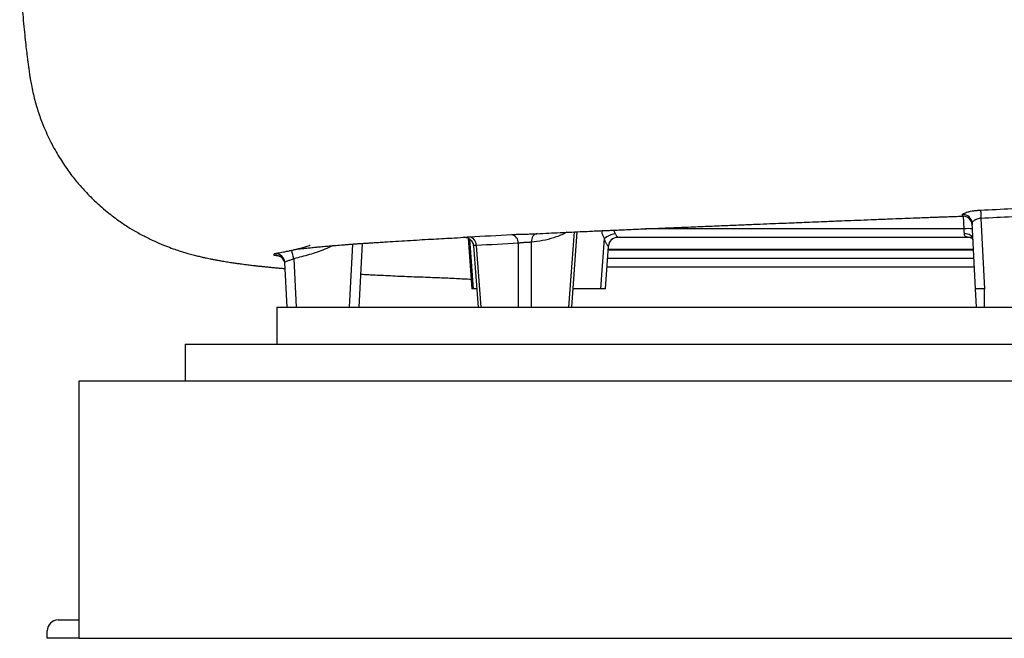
# Model space of a CAD drawing. Header units: millimetres. Extents: x 2367 to 4505, y 961 to 6343.
# Tile 1 of 11: x 2375 to 3446, y 961 to 1634. Entities that reach past the tile are written whole.
import ezdxf

# ---------------------------------------------------------------- set-up
doc = ezdxf.new("R2010")
doc.units = ezdxf.units.MM
doc.header["$LTSCALE"] = 2

msp = doc.modelspace()

# ---------------------------------------------------------------- linework, layer by layer
at = {"color": 7, "linetype": 'Continuous', "lineweight": 25}
for p, q in [((3400.9, 1420.6), (3400.9, 1420.6)), ((3420.9, 1417.9), (3424.9, 1341.2)), ((3414.9, 1341.2), (3411.2, 1412.7)), ((2863.1, 1396.4), (2867, 1341.2)), ((2975.6, 1321.2), (2981.7, 1403.4)), ((3007.3, 1341.2), (3011.2, 1396)), ((3409.3, 1397.2), (3025.5, 1397.2)), ((2747.5, 1390.7), (2743.9, 1321.2)), ((2868.7, 1388.1), (2873.7, 1321.2)), ((2871.6, 1388.4), (2876.6, 1321.2)), ((2917.6, 1321.2), (2917.6, 1390.9)), ((2931.7, 1391.9), (2931.7, 1321.2)), ((3012.3, 1341.2), (3015.6, 1387.9)), ((3015.4, 1384.6), (3412.7, 1384.6)), ((2673.2, 1374.1), (2676, 1321.2)), ((2666, 1321.2), (2663.4, 1370)), ((2868.4, 1341.2), (2867, 1341.2)), ((2872.2, 1341.2), (2868.4, 1341.2)), ((3007.3, 1341.2), (2977, 1341.2)), ((3012.3, 1341.2), (3007.3, 1341.2)), ((3416, 1321.2), (3414.9, 1341.2)), ((3424.9, 1321.2), (3424.9, 1341.2)), ((2654.9, 1321.2), (2654.9, 1281.2)), ((2654.9, 1321.2), (4254.9, 1321.2)), ((2554.9, 1281.2), (2554.9, 1241.2)), ((2554.9, 1281.2), (4354.9, 1281.2)), ((2439.9, 961.2), (2439.9, 1241.2)), ((2439.9, 1241.2), (2554.9, 1241.2)), ((2554.9, 1241.2), (4354.9, 1241.2)), ((2416.9, 981.2), (2439.9, 981.2)), ((2404.9, 961.2), (2404.9, 969.2)), ((2439.9, 961.2), (2404.9, 961.2)), ((2439.9, 961.2), (4469.9, 961.2))]:
    msp.add_line(p, q, dxfattribs=at)
at = {"color": 8, "linetype": 'Continuous', "lineweight": 25}
for p, q in [((3402.5, 1406.6), (3401.8, 1420.2)), ((3402.5, 1406.6), (3056, 1406.6)), ((2864.5, 1395.5), (2868.4, 1341.2)), ((2972.6, 1321.2), (2978.7, 1403.2)), ((2733.9, 1321.2), (2737.5, 1390)), ((3015.3, 1383.6), (3412.7, 1383.6)), ((3413.2, 1374.2), (3014.7, 1374.2)), ((3413.7, 1364.7), (3014, 1364.7))]:
    msp.add_line(p, q, dxfattribs=at)
at = {"color": 7, "linetype": 'Continuous', "lineweight": 25, "flags": 128}
for points in [[(3420.5, 1426.9), (3420.5, 1426.4), (3420.5, 1425.7), (3420.6, 1424.7), (3420.6, 1423.6), (3420.7, 1422.3), (3420.8, 1420.9), (3420.8, 1419.4), (3420.9, 1417.9)], [(2864.3, 1397.9), (2865.7, 1397.7), (2867, 1397.1), (2868.2, 1396.3), (2869.3, 1395.1), (2870.2, 1393.7), (2870.9, 1392), (2871.4, 1390.3), (2871.6, 1388.4)], [(2938.1, 1401.4), (2936.8, 1401.2), (2935.6, 1400.6), (2934.5, 1399.7), (2933.5, 1398.6), (2932.7, 1397.1), (2932.1, 1395.5), (2931.8, 1393.8), (2931.7, 1391.9)], [(3412.1, 1396), (3411.9, 1397), (3411.3, 1398), (3410.5, 1398.9), (3409.3, 1399.7), (3408, 1400.4), (3406.4, 1400.9), (3404.7, 1401.2), (3402.9, 1401.3)]]:
    msp.add_lwpolyline(points, dxfattribs=at)
at = {"color": 7, "linetype": 'Continuous', "lineweight": 25}
for centre, radius, start, end in [((3401.3, 1412.2), 9.94, 3.309, 92.4098), ((3401.3, 1410.4), 10, 3.1376, 92.302), ((3407, 1360.7), 46.1, 84.3966, 95.6034), ((2908.4, 1391.4), 9.16, 356.7279, 77.3698), ((3026.2, 1378.7), 22.8, 98.5665, 130.9703), ((3025.6, 1387.2), 10, 90, 175.9357), ((3025.5, 1387.2), 9.96, 90.1993, 176.0409), ((2471.4, 1330.7), 206.4, 12.116, 14.75), ((2653.4, 1369.5), 10, 3.0004, 30.8758), ((2653.5, 1367.8), 9.99, 3.001, 30.236), ((2416.9, 969.2), 12, 90, 180)]:
    msp.add_arc(centre, radius, start, end, dxfattribs=at)
at = {"color": 8, "linetype": 'Continuous', "lineweight": 25}
for centre, start, end in [((2653.4, 1369.5), 30.8793, 98.3832), ((2653.5, 1367.8), 30.2452, 98.9617)]:
    msp.add_arc(centre, 10, start, end, dxfattribs=at)
msp.add_ellipse((3005.6, 1387.2), major_axis=(10.1, 0.7), ratio=0.018746, start_param=6.2805, end_param=6.403941, dxfattribs=at)
at = {"color": 7, "linetype": 'Continuous', "lineweight": 25}
for points, knots in [([(2375, 1704.7), (2375.1, 1699.8), (2375.4, 1688.8), (2376.1, 1672.2), (2377.1, 1655.5), (2378.3, 1640.5), (2379.5, 1627.1), (2380.7, 1615.3), (2381.8, 1605.1), (2382.8, 1596.8), (2383.6, 1590.3), (2384.3, 1585), (2384.9, 1580.7), (2385.4, 1577), (2385.9, 1573.6), (2386.6, 1568.9), (2388.3, 1559.7), (2391.2, 1546.8), (2395.9, 1531.2), (2402.1, 1515.1), (2409.7, 1498.8), (2418.8, 1482.9), (2428.1, 1469.2), (2437.1, 1457.6), (2445.2, 1448.5), (2452, 1441.5), (2458.1, 1435.5), (2464.7, 1429.6), (2472.6, 1423), (2482, 1415.9), (2492, 1409.2), (2502.5, 1402.9), (2513, 1397.3), (2523.6, 1392.2), (2533.4, 1388.1), (2541.6, 1385.1), (2548.3, 1382.8), (2553.6, 1381.1), (2558.5, 1379.7), (2563.7, 1378.3), (2568.8, 1377), (2573.2, 1375.9), (2576.6, 1375.2), (2579.4, 1374.6), (2582.3, 1374), (2585.8, 1373.3), (2589.8, 1372.5), (2594.6, 1371.7), (2600, 1370.8), (2605.5, 1369.9), (2610.5, 1369.2), (2614.8, 1368.6), (2618.3, 1368.1), (2621.5, 1367.7), (2624.5, 1367.3), (2627.4, 1367), (2630.5, 1366.6), (2634.1, 1366.2), (2638.2, 1365.8), (2642.6, 1365.3), (2647, 1364.9), (2651.2, 1364.5), (2655.2, 1364.1), (2659.3, 1363.7), (2662.3, 1363.5), (2663.8, 1363.3)], [0, 0, 0, 0, 0.0219378, 0.0490664, 0.07369, 0.0958325, 0.1155248, 0.1328082, 0.1477404, 0.1604072, 0.1693598, 0.1773131, 0.1848645, 0.1891634, 0.1939411, 0.2003476, 0.2100173, 0.2346676, 0.2584548, 0.2811777, 0.3101736, 0.3368975, 0.3611372, 0.3826487, 0.4012101, 0.4143021, 0.425656, 0.4387542, 0.4544466, 0.4728726, 0.4941201, 0.5119344, 0.5313597, 0.5510466, 0.5683371, 0.583205, 0.5957727, 0.6064174, 0.6183345, 0.6335636, 0.6485805, 0.6614165, 0.672278, 0.6804287, 0.6907941, 0.7033634, 0.7181179, 0.7339704, 0.7569806, 0.7789485, 0.7984812, 0.8154759, 0.830026, 0.8429809, 0.8546551, 0.8650638, 0.8762663, 0.8901348, 0.9064859, 0.9224567, 0.9394626, 0.9545349, 0.9685059, 0.9842205, 1, 1, 1, 1]), ([(3400.8, 1422.1), (3400.8, 1422.3), (3401, 1422.5), (3401.3, 1422.8), (3401.5, 1423), (3401.9, 1423.2), (3402.1, 1423.3), (3402.8, 1423.7), (3403.5, 1423.9), (3404.9, 1424.4), (3405.7, 1424.7), (3407.1, 1425.1), (3407.6, 1425.2), (3408.6, 1425.4), (3409.1, 1425.5), (3410.7, 1425.9), (3411.8, 1426.1), (3413.6, 1426.3), (3414.2, 1426.4), (3415.4, 1426.6), (3416, 1426.6), (3417.9, 1426.8), (3419.2, 1426.9), (3420.5, 1426.9)], [0, 0, 0, 0, 0.125, 0.125, 0.1875, 0.1875, 0.25, 0.25, 0.375, 0.375, 0.5, 0.5, 0.5625, 0.5625, 0.625, 0.625, 0.75, 0.75, 0.8125, 0.8125, 0.875, 0.875, 1, 1, 1, 1]), ([(3420.5, 1426.9), (3431.8, 1427.5), (3443.2, 1428), (3465.8, 1429.4), (3477.1, 1430.2), (3488.4, 1431.1)], [0, 0, 0, 0, 0.5, 0.5, 1, 1, 1, 1]), ([(2934.2, 1401.1), (2938.7, 1401.4), (2947.2, 1401.8), (2960.1, 1402.4), (2972.5, 1402.9), (2984.1, 1403.5), (2993.7, 1403.9), (3001.2, 1404.3), (3007.2, 1404.5), (3012.6, 1404.8), (3018.5, 1405), (3025.3, 1405.3), (3033.5, 1405.7), (3043.1, 1406.1), (3054.2, 1406.6), (3067, 1407.1), (3081.3, 1407.7), (3098.7, 1408.4), (3117.9, 1409.2), (3138, 1410), (3156.3, 1410.8), (3172.7, 1411.5), (3187.3, 1412.1), (3200.1, 1412.6), (3211.8, 1413), (3223.1, 1413.5), (3234.9, 1414), (3248.3, 1414.5), (3262.1, 1415.1), (3276.3, 1415.6), (3290.3, 1416.2), (3305.4, 1416.8), (3320.5, 1417.4), (3334.4, 1417.9), (3346.3, 1418.4), (3355.9, 1418.7), (3362.7, 1419), (3367.2, 1419.2), (3370.1, 1419.3), (3373.6, 1419.4), (3378.3, 1419.6), (3384.6, 1419.8), (3392.3, 1420.1), (3397.9, 1420.3), (3400.9, 1420.4)], [0, 0, 0, 0, 0.033522, 0.063942, 0.095474, 0.123938, 0.148119, 0.164095, 0.177456, 0.18989, 0.202177, 0.218156, 0.236787, 0.258801, 0.284195, 0.312957, 0.345076, 0.380546, 0.427269, 0.469744, 0.508006, 0.542042, 0.571823, 0.597731, 0.621155, 0.64408, 0.666805, 0.693391, 0.72507, 0.750652, 0.778796, 0.809513, 0.84138, 0.869334, 0.892936, 0.91217, 0.92701, 0.933513, 0.938583, 0.944763, 0.954079, 0.966532, 0.982122, 1, 1, 1, 1]), ([(3420.9, 1417.9), (3420.2, 1417.8), (3419.5, 1417.8), (3418.2, 1417.5), (3417.5, 1417.4), (3416.3, 1417), (3415.8, 1416.8), (3415, 1416.5), (3414.7, 1416.3), (3414.2, 1416.1), (3414, 1416), (3413.4, 1415.6), (3413, 1415.3), (3412.3, 1414.8), (3412.1, 1414.5), (3411.6, 1414), (3411.4, 1413.7), (3411.2, 1413.2), (3411.2, 1413), (3411.2, 1412.7)], [0, 0, 0, 0, 0.125, 0.125, 0.25, 0.25, 0.375, 0.375, 0.4375, 0.4375, 0.5, 0.5, 0.625, 0.625, 0.75, 0.75, 0.875, 0.875, 1, 1, 1, 1]), ([(3489.2, 1422.1), (3477.8, 1421.2), (3466.5, 1420.4), (3443.7, 1419), (3432.3, 1418.4), (3420.9, 1417.9)], [0, 0, 0, 0, 0.5, 0.5, 1, 1, 1, 1]), ([(3402.9, 1401.3), (3402.9, 1401.7), (3402.8, 1402.1), (3402.8, 1402.9), (3402.8, 1403.4), (3402.7, 1404.7), (3402.6, 1405.7), (3402.5, 1406.6)], [0, 0, 0, 0, 0.25, 0.25, 0.5, 0.5, 1, 1, 1, 1]), ([(2672.8, 1384), (2672.8, 1384), (2672.8, 1384), (2673.9, 1384.1), (2676.3, 1384.4), (2679.8, 1384.9), (2684, 1385.3), (2688.8, 1385.8), (2694, 1386.3), (2699.6, 1386.9), (2705.4, 1387.4), (2712, 1388), (2719.2, 1388.6), (2726.1, 1389.1), (2732.1, 1389.6), (2736.9, 1390), (2741.2, 1390.3), (2745.3, 1390.6), (2749.5, 1390.8), (2754.2, 1391.2), (2759.5, 1391.5), (2765.6, 1391.9), (2773.8, 1392.4), (2784.2, 1393.1), (2796.8, 1393.8), (2809.6, 1394.6), (2822, 1395.3), (2833.8, 1396), (2845.5, 1396.6), (2853.8, 1397.1), (2858.5, 1397.4), (2858.8, 1397.4)], [0, 0, 0, 0, 0.0281944, 0.0716995, 0.1194867, 0.1633326, 0.2019225, 0.24067, 0.2820725, 0.3168777, 0.3538985, 0.3932348, 0.4349441, 0.477794, 0.5052987, 0.5297563, 0.5511447, 0.5695276, 0.5885781, 0.6099115, 0.6338382, 0.6603501, 0.6887255, 0.7385925, 0.7871216, 0.8342951, 0.8785776, 0.9173835, 0.9548073, 0.9971626, 1, 1, 1, 1]), ([(2858.7, 1397.4), (2858.7, 1397.4), (2858.7, 1397.4), (2859, 1397.4), (2859.5, 1397.4), (2860.4, 1397.3), (2861.8, 1397), (2863.5, 1396.2), (2865.2, 1395.1), (2866.8, 1393.5), (2867.9, 1391.5), (2868.6, 1389.7), (2868.6, 1388.5), (2868.6, 1388.1)], [0, 0, 0, 0, 0.051031, 0.111255, 0.154636, 0.209133, 0.2949, 0.406362, 0.537746, 0.659926, 0.793919, 0.932557, 1, 1, 1, 1]), ([(2910.4, 1400.4), (2911.5, 1400.4), (2914.3, 1400.6), (2919.9, 1400.7), (2926.5, 1400.9), (2931.6, 1401), (2933.8, 1401.1), (2934.2, 1401.2)], [0, 0, 0, 0, 0.1701026, 0.4278453, 0.6827914, 0.9336344, 1, 1, 1, 1]), ([(3015.6, 1387.9), (3015.5, 1387.9), (3015.4, 1387.9), (3015.1, 1388.1), (3014.9, 1388.3), (3014.5, 1388.7), (3014.3, 1389), (3013.9, 1389.6), (3013.6, 1390), (3013.2, 1390.7), (3013, 1391.2), (3012.6, 1392.1), (3012.4, 1392.5), (3011.8, 1393.9), (3011.5, 1394.9), (3011.2, 1396)], [0, 0, 0, 0, 0.125, 0.125, 0.25, 0.25, 0.375, 0.375, 0.5, 0.5, 0.625, 0.625, 0.75, 0.75, 1, 1, 1, 1]), ([(3022.8, 1401.3), (3023.1, 1400.9), (3023.3, 1400.5), (3023.9, 1399.7), (3024.1, 1399.4), (3024.6, 1398.8), (3024.9, 1398.5), (3025.2, 1398.1), (3025.4, 1397.9), (3025.6, 1397.7), (3025.7, 1397.5), (3025.8, 1397.4), (3025.8, 1397.3), (3025.8, 1397.2), (3025.7, 1397.2), (3025.5, 1397.2)], [0, 0, 0, 0, 0.125, 0.125, 0.25, 0.25, 0.375, 0.375, 0.5, 0.5, 0.625, 0.625, 0.75, 0.75, 1, 1, 1, 1]), ([(3410.4, 1397.2), (3409.5, 1397.2), (3408.5, 1397.2), (3406.7, 1397.4), (3405.8, 1397.5), (3404.7, 1397.9), (3404.4, 1398.1), (3403.8, 1398.5), (3403.6, 1398.8), (3403.2, 1399.4), (3403.1, 1399.7), (3402.9, 1400.5), (3402.9, 1400.9), (3402.9, 1401.3)], [0, 0, 0, 0, 0.25, 0.25, 0.5, 0.5, 0.625, 0.625, 0.75, 0.75, 0.875, 0.875, 1, 1, 1, 1]), ([(3409.3, 1397.2), (3409.3, 1397.2), (3409.2, 1397.2), (3409.6, 1397.2), (3410.4, 1396.7), (3411.5, 1395.8), (3412.1, 1395), (3412.2, 1394.4), (3412.2, 1394.5), (3412.2, 1394.5)], [0, 0, 0, 0, 0.022213, 0.167703, 0.368046, 0.589616, 0.806473, 0.959017, 1, 1, 1, 1]), ([(2652, 1379.4), (2652, 1379.4), (2652.1, 1379.5), (2652.6, 1379.6), (2653, 1379.7), (2653.7, 1379.8), (2653.9, 1379.9), (2654.5, 1380), (2654.8, 1380.1), (2655.8, 1380.3), (2656.6, 1380.4), (2658.3, 1380.7), (2659.3, 1380.9), (2661.4, 1381.3), (2662.5, 1381.5), (2664.2, 1381.8), (2664.8, 1382), (2666, 1382.2), (2666.6, 1382.3), (2668.5, 1382.7), (2669.7, 1383), (2671, 1383.3)], [0, 0, 0, 0, 0.125, 0.125, 0.25, 0.25, 0.3125, 0.3125, 0.375, 0.375, 0.5, 0.5, 0.625, 0.625, 0.75, 0.75, 0.8125, 0.8125, 0.875, 0.875, 1, 1, 1, 1]), ([(2671, 1383.3), (2677.5, 1384.8), (2684.3, 1386.3), (2690.7, 1388.7), (2690.9, 1388.8)], [0, 0, 0, 0, 0.970984, 1, 1, 1, 1]), ([(2931.7, 1391.9), (2931.2, 1391.9), (2930.7, 1391.9), (2929.9, 1391.8), (2929.6, 1391.8), (2929, 1391.8), (2928.7, 1391.8), (2927.8, 1391.7), (2927.2, 1391.7), (2925.9, 1391.6), (2925.2, 1391.6), (2923.9, 1391.6), (2923.3, 1391.5), (2922, 1391.4), (2921.4, 1391.4), (2920.2, 1391.3), (2919.6, 1391.2), (2918.5, 1391.1), (2918, 1391), (2917.6, 1390.9)], [0, 0, 0, 0, 0.125, 0.125, 0.1875, 0.1875, 0.25, 0.25, 0.375, 0.375, 0.5, 0.5, 0.625, 0.625, 0.75, 0.75, 0.875, 0.875, 1, 1, 1, 1]), ([(2654, 1377.7), (2654, 1377.7), (2654, 1377.7), (2654.3, 1377.7), (2654.9, 1377.6), (2656.1, 1377.4), (2657.5, 1377), (2659.2, 1376.1), (2660.7, 1374.8), (2661.8, 1373.6), (2662.1, 1372.9), (2662.2, 1372.8)], [0, 0, 0, 0, 0.0605526, 0.1590168, 0.2440427, 0.3509915, 0.4822855, 0.6303837, 0.7953535, 0.9755512, 1, 1, 1, 1]), ([(2673.2, 1374.1), (2672.6, 1373.8), (2672, 1373.6), (2670.7, 1373.1), (2670.1, 1372.9), (2668.9, 1372.4), (2668.4, 1372.2), (2667.3, 1371.8), (2666.8, 1371.6), (2665.9, 1371.3), (2665.5, 1371.2), (2664.9, 1370.9), (2664.8, 1370.9), (2664.5, 1370.7), (2664.3, 1370.7), (2663.9, 1370.5), (2663.7, 1370.4), (2663.5, 1370.2), (2663.4, 1370.1), (2663.4, 1370)], [0, 0, 0, 0, 0.125, 0.125, 0.25, 0.25, 0.375, 0.375, 0.5, 0.5, 0.625, 0.625, 0.6875, 0.6875, 0.75, 0.75, 0.875, 0.875, 1, 1, 1, 1]), ([(2745.8, 1357.4), (2746.7, 1357.3), (2749.7, 1357.1), (2755, 1356.8), (2762.4, 1356.4), (2771, 1356), (2780.9, 1355.5), (2791.1, 1355), (2801.2, 1354.6), (2811.4, 1354.3), (2821.5, 1353.9), (2834.3, 1353.4), (2849, 1352.8), (2860.9, 1352.1), (2866.3, 1351.8)], [0, 0, 0, 0, 0.02718, 0.085596, 0.145886, 0.223422, 0.309542, 0.39561, 0.481313, 0.566391, 0.650566, 0.733348, 0.879007, 1, 1, 1, 1])]:
    msp.add_open_spline(points, degree=3, knots=knots, dxfattribs=at)
at = {"color": 8, "linetype": 'Continuous', "lineweight": 25}
for points, knots in [([(3400.9, 1420.6), (3400.9, 1420.7), (3400.9, 1420.8), (3400.9, 1421.8), (3400.8, 1422.1)], [0, 0, 0, 0, 0.746117, 1, 1, 1, 1]), ([(3011.2, 1396), (3010.2, 1397.9), (3008.9, 1400.6), (3008.6, 1403.7), (3008.5, 1404.6)], [0, 0, 0, 0, 0.713737, 1, 1, 1, 1]), ([(3021.5, 1405.2), (3021.5, 1404.9), (3021.6, 1403.5), (3022.3, 1402.3), (3022.8, 1401.3)], [0, 0, 0, 0, 0.208064, 1, 1, 1, 1]), ([(2858.8, 1397.4), (2858.8, 1397.4), (2857.9, 1397.3), (2858.3, 1397.4), (2860, 1397.6), (2862.9, 1397.8), (2864.3, 1397.9)], [0, 0, 0, 0, 0.0102075, 0.3358789, 0.666301, 1, 1, 1, 1]), ([(2970.4, 1402.8), (2969.5, 1402.4), (2964.8, 1399.9), (2956, 1396.7), (2943.9, 1393.4), (2935.8, 1392.4), (2931.7, 1391.9)], [0, 0, 0, 0, 0.071522, 0.375792, 0.686747, 1, 1, 1, 1]), ([(2716.2, 1388.3), (2713.1, 1387), (2704.7, 1383.2), (2690.3, 1378.3), (2678.9, 1375.5), (2673.2, 1374.1)], [0, 0, 0, 0, 0.224694, 0.611304, 1, 1, 1, 1]), ([(2871.6, 1388.4), (2870.9, 1388.4), (2869.5, 1388.3), (2868.6, 1388.2), (2868.8, 1388.1), (2868.8, 1388.1)], [0, 0, 0, 0, 0.430958, 0.861951, 1, 1, 1, 1]), ([(2654, 1377.7), (2653.7, 1377.6), (2652.2, 1377.5), (2652.1, 1377.6), (2652, 1377.6)], [0, 0, 0, 0, 0.234155, 1, 1, 1, 1])]:
    msp.add_open_spline(points, degree=3, knots=knots, dxfattribs=at)
at = {"color": 7, "linetype": 'Continuous', "lineweight": 25}
for points in [[(3411.2, 1412.7), (3411.3, 1411.5), (3411.3, 1410.9), (3411.3, 1410.9)], [(2864.3, 1397.9), (2879.7, 1398.7), (2895, 1399.5), (2910.4, 1400.4)], [(2917.6, 1390.9), (2902.2, 1390), (2886.9, 1389.2), (2871.6, 1388.4)], [(2652, 1377.6), (2651.9, 1378.4), (2651.9, 1378.9), (2652, 1379.4)], [(3415.7, 1341.2), (3415.2, 1341.2), (3414.9, 1341.2), (3414.9, 1341.2)], [(3417.9, 1341.2), (3416.9, 1341.2), (3416.2, 1341.2), (3415.7, 1341.2)], [(3421.1, 1341.2), (3419.9, 1341.2), (3418.8, 1341.2), (3417.9, 1341.2)], [(3424.9, 1341.2), (3423.6, 1341.2), (3422.3, 1341.2), (3421.1, 1341.2)]]:
    msp.add_open_spline(points, degree=3, dxfattribs=at)

doc.saveas('drawing.dxf')
